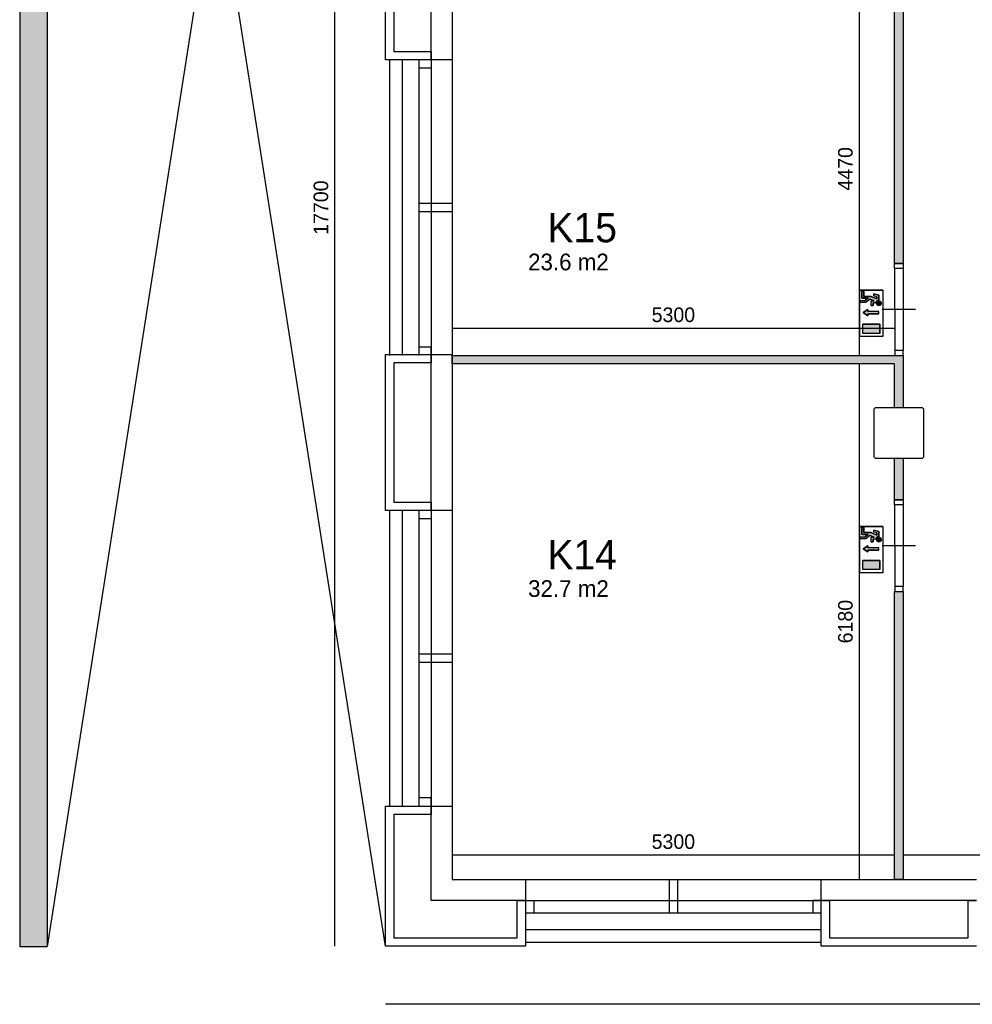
# Model space of a CAD drawing. Extents: x 319440 to 414317, y 3650 to 109188.
# Tile 1 of 46: x 319440 to 330850, y 8774 to 20571. Entities that reach past the tile are written whole.
import ezdxf

# ---------------------------------------------------------------- set-up
doc = ezdxf.new("R2010")
doc.units = 0
doc.header["$MEASUREMENT"] = 0
doc.header["$PDMODE"] = 35
doc.header["$PDSIZE"] = -0.5
doc.layers.get('0').update_dxf_attribs({"linetype": 'CONTINUOUS'})
doc.layers.get('DEFPOINTS').update_dxf_attribs({"linetype": 'CONTINUOUS'})
for name, color, linetype in [('AA$1A---_ARCEER', 252, 'CONTINUOUS'), ('AL21----_BUITENWAND', 252, 'CONTINUOUS'), ('AL22----_BINNENWAND', 252, 'CONTINUOUS'), ('AL31----_BUITENKOZIJN', 252, 'CONTINUOUS'), ('AL32----_BINNENKOZIJN', 252, 'CONTINUOUS'), ('AM$1A---_MAATVOERING', 252, 'CONTINUOUS'), ('Betonpalen', 252, 'CONTINUOUS'), ('Brandweer', 252, 'CONTINUOUS'), ('LAYER01', 252, 'CONTINUOUS'), ('M2', 252, 'CONTINUOUS')]:
    doc.layers.add(name, color=color, linetype=linetype)
doc.styles.add('B-01', font='b-gbp')
doc.dimstyles.new('BBA_STAND', dxfattribs={"dimtxt": 175, "dimasz": 1, "dimexe": 1, "dimexo": 0.001, "dimgap": 75, "dimtad": 1, "dimdec": 0, "dimzin": 0, "dimdsep": 46, "dimtxsty": 'B-01', "dimblk": 'NONE', "dimblk1": 'NONE', "dimblk2": 'PIJL1', "dimcen": 1, "dimse1": 1, "dimse2": 1, "dimclrd": 256, "dimclre": 1, "dimclrt": 256, "dimadec": 0, "dimazin": 0, "dimtfac": 1, "dimtdec": 0, "dimtmove": 0, "dimatfit": 0, "dimldrblk": 'PIJL1', "dimfxl": 1, "dimtolj": 1, "dimtzin": 0, "dimarcsym": 0})

# ---------------------------------------------------------------- blocks, each defined once
blk = doc.blocks.new('*D114')
at = {"layer": 'AM$1A---_MAATVOERING', "lineweight": -2, "transparency": 16777216}
blk.add_line((350800, 8774), (323820, 8774), dxfattribs=at)
at = {"layer": 'DEFPOINTS', "color": 0, "transparency": 16777216}
for p in [(323820, 9469), (350800, 9469), (323820, 8774)]:
    blk.add_point(p, dxfattribs=at)
at = {"layer": 'AM$1A---_MAATVOERING', "transparency": 16777216, "insert": (337310, 8936), "char_height": 175, "attachment_point": 5, "style": 'B-01'}
blk.add_mtext('\\A1;26980', dxfattribs=at)
blk = doc.blocks.new('_None')
blk = doc.blocks.new('PIJL1')
at = {"color": 1, "linetype": 'ByBlock'}
blk.add_line((0, 83), (0, -83), dxfattribs=at)
blk.add_solid([(-100, 17), (-100, -17), (0, 0)], dxfattribs=at)
blk = doc.blocks.new('*D115')
at = {"layer": 'AM$1A---_MAATVOERING', "lineweight": -2, "transparency": 16777216}
blk.add_line((323212, 27169), (323212, 9469), dxfattribs=at)
at = {"layer": 'DEFPOINTS', "color": 0, "transparency": 16777216}
for p in [(323820, 27169), (323212, 9469), (323820, 9469)]:
    blk.add_point(p, dxfattribs=at)
at = {"layer": 'AM$1A---_MAATVOERING', "transparency": 16777216, "insert": (323049, 18319), "char_height": 175, "attachment_point": 5, "rotation": 90, "style": 'B-01'}
blk.add_mtext('\\A1;17700', dxfattribs=at)
blk = doc.blocks.new('*D130')
at = {"layer": 'AM$1A---_MAATVOERING', "lineweight": -2, "transparency": 16777216}
blk.add_line((329494, 21019), (329494, 16549), dxfattribs=at)
at = {"layer": 'DEFPOINTS', "color": 0, "transparency": 16777216}
for p in [(329543, 21019), (329494, 16549), (329543, 16549)]:
    blk.add_point(p, dxfattribs=at)
at = {"layer": 'AM$1A---_MAATVOERING', "transparency": 16777216, "insert": (329331, 18784), "char_height": 175, "attachment_point": 5, "rotation": 90, "style": 'B-01'}
blk.add_mtext('\\A1;4470', dxfattribs=at)
blk = doc.blocks.new('*D132')
at = {"layer": 'AM$1A---_MAATVOERING', "lineweight": -2, "transparency": 16777216}
blk.add_line((329921, 16871), (324620, 16871), dxfattribs=at)
at = {"layer": 'DEFPOINTS', "color": 0, "transparency": 16777216}
for p in [(324620, 16871), (324620, 16788), (329921, 16788)]:
    blk.add_point(p, dxfattribs=at)
at = {"layer": 'AM$1A---_MAATVOERING', "transparency": 16777216, "insert": (327270, 17034), "char_height": 175, "attachment_point": 5, "style": 'B-01'}
blk.add_mtext('\\A1;5300', dxfattribs=at)
blk = doc.blocks.new('*D133')
at = {"layer": 'AM$1A---_MAATVOERING', "lineweight": -2, "transparency": 16777216}
blk.add_line((329494, 16449), (329494, 10269), dxfattribs=at)
at = {"layer": 'DEFPOINTS', "color": 0, "transparency": 16777216}
for p in [(329745, 16449), (329494, 10269), (329745, 10269)]:
    blk.add_point(p, dxfattribs=at)
at = {"layer": 'AM$1A---_MAATVOERING', "transparency": 16777216, "insert": (329331, 13359), "char_height": 175, "attachment_point": 5, "rotation": 90, "style": 'B-01'}
blk.add_mtext('\\A1;6180', dxfattribs=at)
blk = doc.blocks.new('*D134')
at = {"layer": 'AM$1A---_MAATVOERING', "lineweight": -2, "transparency": 16777216}
blk.add_line((329920, 10560), (324620, 10560), dxfattribs=at)
at = {"layer": 'DEFPOINTS', "color": 0, "transparency": 16777216}
for p in [(324620, 10560), (324620, 10477), (329920, 10477)]:
    blk.add_point(p, dxfattribs=at)
at = {"layer": 'AM$1A---_MAATVOERING', "transparency": 16777216, "insert": (327270, 10722), "char_height": 175, "attachment_point": 5, "style": 'B-01'}
blk.add_mtext('\\A1;5300', dxfattribs=at)
blk = doc.blocks.new('*D135')
at = {"layer": 'AM$1A---_MAATVOERING', "lineweight": -2, "transparency": 16777216}
blk.add_line((338017, 10560), (330020, 10560), dxfattribs=at)
at = {"layer": 'DEFPOINTS', "color": 0, "transparency": 16777216}
for p in [(330020, 10560), (338017, 10560), (330020, 10458)]:
    blk.add_point(p, dxfattribs=at)
at = {"layer": 'AM$1A---_MAATVOERING', "transparency": 16777216, "insert": (334019, 10722), "char_height": 175, "attachment_point": 5, "style": 'B-01'}
blk.add_mtext('\\A1;7997', dxfattribs=at)

msp = doc.modelspace()

# ---------------------------------------------------------------- hatches: boundary and pattern name
at = {"layer": 'AA$1A---_ARCEER'}
h = msp.add_hatch(color=256, dxfattribs=at)
h.paths.add_polyline_path([(339070.5, 20920.8), (339070.5, 22720.8), (338870.5, 22720.8), (338870.5, 21120.8), (335470.4, 21120.8), (335470.4, 26769), (335675.4, 26769), (335675.4, 26869), (335470.4, 26869), (335270.4, 26869), (333984.1, 26869), (333984.1, 26769), (335270.4, 26769), (335270.4, 20920.8)])
h.paths.add_polyline_path([(335270.4, 20969), (335270.4, 21069), (332720.4, 21069), (332720.4, 26769), (332984, 26769), (332984, 26869), (332670.4, 26869), (332356.7, 26869), (332356.7, 26769), (332620.4, 26769), (332620.4, 21069), (332620.4, 20969), (332670.4, 20969)])
h.paths.add_polyline_path([(333670.4, 31619), (333670.4, 31869), (330020.4, 31869), (330020.4, 31619)])
h.paths.add_polyline_path([(330020.4, 26369), (330020.4, 27239), (329770.4, 27239), (329770.4, 27139), (329770.4, 26619), (329088.5, 26619), (329088.5, 26369)])
h.paths.add_polyline_path([(331356.7, 26769), (331356.7, 26869), (330020.4, 26869), (330020.4, 26769)])
h.paths.add_polyline_path([(329770.4, 27139), (329770.4, 27239), (329220.4, 27239), (329220.4, 27019), (329088.5, 27019), (329088.5, 26619), (329188.5, 26619), (329188.5, 26919), (329320.4, 26919), (329320.4, 27139)])
h.paths.add_polyline_path([(330020.4, 21319), (330020.4, 26369), (329920.4, 26369), (329920.4, 21319)])
h.paths.add_polyline_path([(331620.4, 20969), (331620.4, 21069), (330270.4, 21069), (330270.4, 20969)])
h.paths.add_polyline_path([(329670.4, 21019), (329670.4, 21119), (327630.4, 21119), (327630.4, 21019)])
h.paths.add_polyline_path([(330020.4, 17649), (330020.4, 20719), (329920.4, 20719), (329920.4, 17649)])
h.paths.add_polyline_path([(330020.4, 14819), (330020.4, 15319), (329920.4, 15319), (329920.4, 14819)])
msp.add_hatch(color=256, dxfattribs=at).paths.add_polyline_path([(319770.4, 31219), (319440.4, 31219), (319440.4, 9468.4), (319770.4, 9468.4)])
h = msp.add_hatch(color=256, dxfattribs=at)
h.paths.add_polyline_path([(329920.4, 16449), (329920.4, 15919), (330020.4, 15919), (330020.4, 16499), (330020.4, 16549), (329920.6, 16549), (329920.4, 16549), (324620.4, 16549), (324620.4, 16449)])
h.paths.add_polyline_path([(330020.4, 10269), (330020.4, 13719), (329920.4, 13719), (329920.4, 10269)])
h.paths.add_polyline_path([(327630.4, 21019), (327630.4, 21119), (327630.4, 23794), (327630.4, 26369), (327420.4, 26369), (327420.4, 23899), (324620.4, 23899), (324620.4, 23689), (327420.4, 23689), (327420.4, 21229), (324620.4, 21229), (324620.4, 21019)])
at = {"layer": 'Brandweer'}
h = msp.add_hatch(color=256, dxfattribs=at)
h.paths.add_polyline_path([(329640.4, 17255.9), (329551.6, 17255.9), (329551.6, 17320.6), (329528.5, 17320.6), (329528.5, 17232.8), (329602.4, 17232.8), (329566.8, 17205), (329505.4, 17205), (329505.4, 17181.9), (329574.7, 17181.9), (329626, 17221.8), (329673.1, 17200.4), (329639.5, 17200.4), (329639.5, 17144.9), (329662.6, 17144.9), (329662.6, 17177.3), (329695.8, 17177.3), (329696.7, 17180.3), (329696.8, 17180.8), (329697.1, 17182.2), (329697.7, 17184), (329698.2, 17185.7), (329699.9, 17189.2), (329701, 17191.2), (329701.3, 17191.8), (329703.6, 17195), (329705.8, 17197.5), (329705.9, 17197.7), (329707.9, 17199.6), (329709.5, 17200.9), (329710, 17201.3), (329712.1, 17202.8), (329715.2, 17204.7), (329715.6, 17204.8), (329718.4, 17206.1), (329721.1, 17207.1), (329723.6, 17207.8), (329725.1, 17208.1), (329725.6, 17208.3), (329732, 17208.8), (329732, 17269.8), (329671.8, 17284.8), (329671.8, 17261), (329708.8, 17251.7), (329708.8, 17224.8)])
h.paths.add_polyline_path([(329729.1, 17074.7), (329599.6, 17074.7), (329599.6, 17097.8), (329544.1, 17060.8), (329599.6, 17023.8), (329599.6, 17046.9), (329729.1, 17046.9)])
h.paths.add_polyline_path([(329741.2, 16923), (329537.8, 16923), (329537.8, 16812), (329741.2, 16812)])
for points in [[(329759.6, 17170.9), (329759.7, 17171), (329759.1, 17178.3), (329759.1, 17178.4), (329757.3, 17183.9), (329757.2, 17184.1), (329755.2, 17187.8), (329755.1, 17187.9), (329752.3, 17191.6), (329752.1, 17191.7), (329749.8, 17193.9), (329749.7, 17194), (329745.9, 17196.7), (329745.7, 17196.7), (329740.7, 17199), (329740.6, 17199), (329736, 17200.1), (329733.3, 17200.4), (329733.3, 17200.4), (329728.7, 17200.2), (329728.6, 17200.2), (329726, 17199.8), (329725.8, 17199.7), (329721.7, 17198.4), (329721.6, 17198.4), (329718.4, 17196.9), (329718.3, 17196.8), (329714.4, 17194.2), (329711.1, 17190.9), (329710.9, 17190.8), (329708.7, 17187.7), (329708.6, 17187.6), (329706.8, 17184.4), (329706.8, 17184.3), (329705.3, 17180.2), (329705.2, 17180.1), (329704.3, 17174.1), (329704.3, 17174.1), (329704.7, 17167.4), (329704.7, 17167.3), (329705.9, 17163.1), (329706, 17163), (329708, 17158.7), (329708.1, 17158.5), (329709.9, 17155.9), (329710, 17155.7), (329714.1, 17151.5), (329714.2, 17151.4), (329718.4, 17148.5), (329718.6, 17148.4), (329721.8, 17146.9), (329722, 17146.8), (329727.5, 17145.3), (329727.6, 17145.3), (329731, 17144.9), (329731.2, 17144.9), (329735.2, 17145.1), (329735.4, 17145.1), (329741, 17146.4), (329741.1, 17146.5), (329745.3, 17148.3), (329745.5, 17148.4), (329748.8, 17150.6), (329749, 17150.8), (329752.2, 17153.7), (329752.4, 17153.9), (329754, 17155.8), (329754.1, 17156), (329755.8, 17158.5), (329755.9, 17158.7), (329756.9, 17160.6), (329757, 17160.7), (329758.5, 17164.7), (329758.6, 17164.8)], [(329759.6, 14340.9), (329759.7, 14341), (329759.1, 14348.3), (329759.1, 14348.4), (329757.3, 14353.9), (329757.2, 14354.1), (329755.2, 14357.8), (329755.1, 14357.9), (329752.3, 14361.6), (329752.1, 14361.7), (329749.8, 14363.9), (329749.7, 14364), (329745.9, 14366.7), (329745.7, 14366.7), (329740.7, 14369), (329740.6, 14369), (329736, 14370.1), (329733.3, 14370.4), (329733.3, 14370.4), (329728.7, 14370.2), (329728.6, 14370.2), (329726, 14369.8), (329725.8, 14369.7), (329721.7, 14368.4), (329721.6, 14368.4), (329718.4, 14366.9), (329718.3, 14366.8), (329714.4, 14364.2), (329711.1, 14360.9), (329710.9, 14360.8), (329708.7, 14357.7), (329708.6, 14357.6), (329706.8, 14354.4), (329706.8, 14354.3), (329705.3, 14350.2), (329705.2, 14350.1), (329704.3, 14344.1), (329704.3, 14344.1), (329704.7, 14337.4), (329704.7, 14337.3), (329705.9, 14333.1), (329706, 14333), (329708, 14328.7), (329708.1, 14328.5), (329709.9, 14325.9), (329710, 14325.7), (329714.1, 14321.5), (329714.2, 14321.4), (329718.4, 14318.5), (329718.6, 14318.4), (329721.8, 14316.9), (329722, 14316.8), (329727.5, 14315.3), (329727.6, 14315.3), (329731, 14314.9), (329731.2, 14314.9), (329735.2, 14315.1), (329735.4, 14315.1), (329741, 14316.4), (329741.1, 14316.5), (329745.3, 14318.3), (329745.5, 14318.4), (329748.8, 14320.6), (329749, 14320.8), (329752.2, 14323.7), (329752.4, 14323.9), (329754, 14325.8), (329754.1, 14326), (329755.8, 14328.5), (329755.9, 14328.7), (329756.9, 14330.6), (329757, 14330.7), (329758.5, 14334.7), (329758.6, 14334.8)]]:
    msp.add_hatch(color=256, dxfattribs=at).paths.add_polyline_path(points)
h = msp.add_hatch(color=256, dxfattribs=at)
h.paths.add_polyline_path([(329640.4, 14425.9), (329551.6, 14425.9), (329551.6, 14490.6), (329528.5, 14490.6), (329528.5, 14402.8), (329602.4, 14402.8), (329566.8, 14375), (329505.4, 14375), (329505.4, 14351.9), (329574.7, 14351.9), (329626, 14391.8), (329673.1, 14370.4), (329639.5, 14370.4), (329639.5, 14314.9), (329662.6, 14314.9), (329662.6, 14347.3), (329695.8, 14347.3), (329696.7, 14350.3), (329696.8, 14350.8), (329697.1, 14352.2), (329697.7, 14354), (329698.2, 14355.7), (329699.9, 14359.2), (329701, 14361.2), (329701.3, 14361.8), (329703.6, 14365), (329705.8, 14367.5), (329705.9, 14367.7), (329707.9, 14369.6), (329709.5, 14370.9), (329710, 14371.3), (329712.1, 14372.8), (329715.2, 14374.7), (329715.6, 14374.8), (329718.4, 14376.1), (329721.1, 14377.1), (329723.6, 14377.8), (329725.1, 14378.1), (329725.6, 14378.3), (329732, 14378.8), (329732, 14439.8), (329671.8, 14454.8), (329671.8, 14431), (329708.8, 14421.7), (329708.8, 14394.8)])
h.paths.add_polyline_path([(329729.1, 14244.7), (329599.6, 14244.7), (329599.6, 14267.8), (329544.1, 14230.8), (329599.6, 14193.8), (329599.6, 14216.9), (329729.1, 14216.9)])
h.paths.add_polyline_path([(329741.2, 14093), (329537.8, 14093), (329537.8, 13982), (329741.2, 13982)])

# ---------------------------------------------------------------- linework, layer by layer
at = {"layer": 'AA$1A---_ARCEER'}
for p, q in [((321795.4, 22394.5), (319770.4, 9468.4)), ((323820.4, 9469), (321795.4, 22394.5))]:
    msp.add_line(p, q, dxfattribs=at)
at = {"layer": 'AL21----_BUITENWAND'}
for p, q in [((319440.4, 31219), (319440.4, 9468.4)), ((319770.4, 31219), (319770.4, 9468.4))]:
    msp.add_line(p, q, dxfattribs=at)
for points in [[(323820.4, 20089), (323820.4, 22394.5)], [(324370.4, 20089), (324370.4, 22394.5)], [(324620.4, 22394.5), (324620.4, 20089)], [(323920.4, 22294.5), (323920.4, 20189)], [(323920.4, 20189), (324370.4, 20189)], [(324370.4, 20189), (324370.4, 20089)], [(324370.4, 20089), (323820.4, 20089)], [(324620.4, 20089), (324370.4, 20089)], [(323823.4, 14689), (323823.4, 16559)], [(323823.4, 16559), (324370.4, 16559)], [(324370.4, 14689), (324370.4, 16559)], [(324370.4, 16559), (324620.4, 16559)], [(324370.4, 16559), (324370.4, 16459)], [(324620.4, 16559), (324620.4, 14689)], [(323923.4, 16459), (323923.4, 14789)], [(324370.4, 16459), (323923.4, 16459)], [(323923.4, 14789), (324370.4, 14789)], [(324370.4, 14789), (324370.4, 14689)], [(324370.4, 14689), (323823.4, 14689)], [(324620.4, 14689), (324370.4, 14689)], [(323820.4, 9469), (323820.4, 11149)], [(323820.4, 11149), (324370.4, 11149)], [(324370.4, 10019), (324370.4, 11149)], [(324370.4, 11149), (324620.4, 11149)], [(324370.4, 11149), (324370.4, 11049)], [(324620.4, 11149), (324620.4, 10269)], [(323920.4, 11049), (323920.4, 9569)], [(324370.4, 11049), (323920.4, 11049)], [(324620.4, 10269), (325500.4, 10269)], [(325500.4, 10269), (325500.4, 10019)], [(329040.4, 10269), (330900.4, 10269)], [(329040.4, 10019), (329040.4, 10269)], [(325500.4, 10019), (324370.4, 10019)], [(325400.4, 10019), (325500.4, 10019)], [(325400.4, 9569), (325400.4, 10019)], [(325500.4, 10019), (325500.4, 9469)], [(330900.4, 10019), (329040.4, 10019)], [(329040.4, 10019), (329140.4, 10019)], [(329040.4, 9469), (329040.4, 10019)], [(329140.4, 10019), (329140.4, 9569)], [(330800.4, 10019), (330900.4, 10019)], [(330800.4, 9569), (330800.4, 10019)], [(323920.4, 9569), (325400.4, 9569)], [(329140.4, 9569), (330800.4, 9569)], [(325500.4, 9469), (323820.4, 9469)], [(330900.4, 9469), (329040.4, 9469)]]:
    msp.add_lwpolyline(points, dxfattribs=at)
at = {"layer": 'AL22----_BINNENWAND'}
for points in [[(329920.4, 17649), (329920.4, 20719)], [(330020.4, 20719), (330020.4, 17649)], [(330020.4, 17649), (329920.4, 17649)], [(324620.4, 16549), (329920.4, 16549)], [(324620.4, 16449), (324620.4, 16549)], [(329920.4, 16549), (330020.4, 16549)], [(329920.4, 16549), (329920.4, 16549)], [(330020.4, 16549), (330020.4, 16499)], [(329920.4, 16449), (324620.4, 16449)], [(329920.4, 15919), (329920.4, 16449)], [(330020.4, 16499), (330020.4, 15919)], [(330020.4, 15919), (329920.4, 15919)], [(329920.4, 14819), (329920.4, 15319)], [(329920.4, 15319), (330020.4, 15319)], [(330020.4, 15319), (330020.4, 14819)], [(330020.4, 14819), (329920.4, 14819)], [(329920.4, 10269), (329920.4, 13719)], [(329920.4, 13719), (330020.4, 13719)], [(330020.4, 13719), (330020.4, 10269)], [(330020.4, 10269), (329920.4, 10269)]]:
    msp.add_lwpolyline(points, dxfattribs=at)
at = {"layer": 'AL31----_BUITENKOZIJN'}
for points in [[(323870.4, 20089), (323870.4, 16549)], [(324020.4, 20089), (324020.4, 16549)], [(324220.4, 20089), (324220.4, 16549)], [(324370.4, 20089), (324370.4, 16549)], [(324620.4, 20089), (324620.4, 16549)], [(324370.4, 19989), (324220.4, 19989)], [(324620.4, 18369), (324220.4, 18369)], [(324620.4, 18269), (324220.4, 18269)], [(330170.4, 17098.9), (329970.4, 17098.9), (329770.4, 17098.9)], [(324370.4, 16649), (324220.4, 16649)], [(324370.4, 16549), (324370.4, 16649)], [(323870.4, 14689), (323870.4, 11149)], [(324020.4, 14689), (324020.4, 11149)], [(324220.4, 14689), (324220.4, 11149)], [(324370.4, 14689), (324370.4, 11149)], [(324620.4, 14689), (324620.4, 11149)], [(324370.4, 14589), (324220.4, 14589)], [(330170.4, 14268.9), (329970.4, 14268.9), (329770.4, 14268.9)], [(324620.4, 12969), (324220.4, 12969)], [(324620.4, 12869), (324220.4, 12869)], [(324370.4, 11249), (324220.4, 11249)], [(324370.4, 11149), (324370.4, 11249)], [(325500.4, 10269), (329040.4, 10269)], [(327220.4, 10269), (327220.4, 9869)], [(327320.4, 10269), (327320.4, 9869)], [(325500.4, 10019), (329040.4, 10019)], [(325600.4, 10019), (325600.4, 9869)], [(329040.4, 10019), (328940.4, 10019)], [(328940.4, 10019), (328940.4, 9869)], [(325500.4, 9869), (329040.4, 9869)], [(325500.4, 9669), (329040.4, 9669)], [(325500.4, 9519), (329040.4, 9519)]]:
    msp.add_lwpolyline(points, dxfattribs=at)
at = {"layer": 'AL32----_BINNENKOZIJN'}
for points in [[(330020.4, 17649), (330020.4, 17589), (329920.4, 17589), (329920.4, 17649)], [(330020.4, 16549), (330020.4, 16608.8), (329920.6, 16608.8), (329920.6, 16549)], [(330020.4, 14819), (330020.4, 14759), (329920.4, 14759), (329920.4, 14819)], [(330020.4, 13719), (330020.4, 13778.8), (329920.6, 13778.8), (329920.6, 13719)]]:
    msp.add_lwpolyline(points, close=True, dxfattribs=at)
for points in [[(329920.4, 17589), (329920.6, 16608.8)], [(330020.4, 17589), (330020.4, 16608.8)], [(329920.4, 14759), (329920.6, 13778.8)], [(330020.4, 14759), (330020.4, 13778.8)]]:
    msp.add_lwpolyline(points, dxfattribs=at)
at = {"layer": 'Betonpalen'}
msp.add_lwpolyline([(329685.4, 15319), (330255.4, 15319), (330270.4, 15334), (330270.4, 15904), (330255.4, 15919), (329685.4, 15919), (329670.4, 15904), (329670.4, 15334)], close=True, dxfattribs=at)
at = {"layer": 'Brandweer'}
for p, q in [((329778.2, 17329.9, 5200), (329500.8, 17329.9, 5200)), ((329500.8, 17329.9, 5200), (329500.8, 16775, 5200)), ((329551.6, 17320.6, 5200), (329528.5, 17320.6, 5200)), ((329528.5, 17320.6, 5200), (329528.5, 17232.8, 5200)), ((329528.5, 17232.8, 5200), (329602.4, 17232.8, 5200)), ((329551.6, 17255.9, 5200), (329551.6, 17320.6, 5200)), ((329640.4, 17255.9, 5200), (329551.6, 17255.9, 5200)), ((329602.4, 17232.8, 5200), (329566.8, 17205, 5200)), ((329708.8, 17224.8, 5200), (329640.4, 17255.9, 5200)), ((329732, 17269.8, 5200), (329671.8, 17284.8, 5200)), ((329671.8, 17261, 5200), (329671.8, 17284.8, 5200)), ((329708.8, 17251.7, 5200), (329671.8, 17261, 5200)), ((329708.8, 17251.7, 5200), (329708.8, 17224.8, 5200)), ((329732, 17208.8, 5200), (329732, 17269.8, 5200)), ((329778.2, 17329.9, 5200), (329778.2, 16775, 5200)), ((329505.4, 17205, 5200), (329566.8, 17205, 5200)), ((329505.4, 17181.9, 5200), (329505.4, 17205, 5200)), ((329574.7, 17181.9, 5200), (329505.4, 17181.9, 5200)), ((329626.2, 17221.9, 5200), (329574.7, 17181.9, 5200)), ((329673.1, 17200.4, 5200), (329626, 17221.8, 5200)), ((329673.1, 17200.4, 5200), (329639.5, 17200.4, 5200)), ((329639.5, 17144.9, 5200), (329639.5, 17200.4, 5200)), ((329639.5, 17144.9, 5200), (329662.6, 17144.9, 5200)), ((329662.6, 17144.9, 5200), (329662.6, 17177.3, 5200)), ((329696.1, 17177.3, 5200), (329662.6, 17177.3, 5200)), ((329544.1, 17060.8, 5200), (329599.6, 17097.8, 5200)), ((329599.6, 17023.8, 5200), (329544.1, 17060.8, 5200)), ((329599.6, 17097.8, 5200), (329599.6, 17074.7, 5200)), ((329729.1, 17074.7, 5200), (329599.6, 17074.7, 5200)), ((329729.1, 17046.9, 5200), (329599.6, 17046.9, 5200)), ((329599.6, 17046.9, 5200), (329599.6, 17023.8, 5200)), ((329537.8, 16812, 5200), (329537.8, 16923, 5200)), ((329741.2, 16923, 5200), (329537.8, 16923, 5200)), ((329741.2, 16812, 5200), (329741.2, 16923, 5200)), ((329778.2, 16775, 5200), (329500.8, 16775, 5200)), ((329741.2, 16812, 5200), (329537.8, 16812, 5200)), ((329500.8, 14499.9, 5200), (329500.8, 13945, 5200)), ((329778.2, 14499.9, 5200), (329500.8, 14499.9, 5200)), ((329528.5, 14490.6, 5200), (329528.5, 14402.8, 5200)), ((329551.6, 14490.6, 5200), (329528.5, 14490.6, 5200)), ((329528.5, 14402.8, 5200), (329602.4, 14402.8, 5200)), ((329551.6, 14425.9, 5200), (329551.6, 14490.6, 5200)), ((329640.4, 14425.9, 5200), (329551.6, 14425.9, 5200)), ((329602.4, 14402.8, 5200), (329566.8, 14375, 5200)), ((329708.8, 14394.8, 5200), (329640.4, 14425.9, 5200)), ((329671.8, 14431, 5200), (329671.8, 14454.8, 5200)), ((329732, 14439.8, 5200), (329671.8, 14454.8, 5200)), ((329708.8, 14421.7, 5200), (329671.8, 14431, 5200)), ((329708.8, 14421.7, 5200), (329708.8, 14394.8, 5200)), ((329732, 14378.8, 5200), (329732, 14439.8, 5200)), ((329778.2, 14499.9, 5200), (329778.2, 13945, 5200)), ((329505.4, 14351.9, 5200), (329505.4, 14375, 5200)), ((329505.4, 14375, 5200), (329566.8, 14375, 5200)), ((329574.7, 14351.9, 5200), (329505.4, 14351.9, 5200)), ((329626.2, 14391.9, 5200), (329574.7, 14351.9, 5200)), ((329673.1, 14370.4, 5200), (329626, 14391.8, 5200)), ((329639.5, 14314.9, 5200), (329639.5, 14370.4, 5200)), ((329673.1, 14370.4, 5200), (329639.5, 14370.4, 5200)), ((329639.5, 14314.9, 5200), (329662.6, 14314.9, 5200)), ((329696.1, 14347.3, 5200), (329662.6, 14347.3, 5200)), ((329662.6, 14314.9, 5200), (329662.6, 14347.3, 5200)), ((329544.1, 14230.8, 5200), (329599.6, 14267.8, 5200)), ((329599.6, 14193.8, 5200), (329544.1, 14230.8, 5200)), ((329599.6, 14267.8, 5200), (329599.6, 14244.7, 5200)), ((329729.1, 14244.7, 5200), (329599.6, 14244.7, 5200)), ((329599.6, 14216.9, 5200), (329599.6, 14193.8, 5200)), ((329729.1, 14216.9, 5200), (329599.6, 14216.9, 5200)), ((329741.2, 14093, 5200), (329537.8, 14093, 5200)), ((329537.8, 13982, 5200), (329537.8, 14093, 5200)), ((329741.2, 13982, 5200), (329741.2, 14093, 5200)), ((329778.2, 13945, 5200), (329500.8, 13945, 5200)), ((329741.2, 13982, 5200), (329537.8, 13982, 5200)), ((319440.4, 9468.4), (319770.4, 9468.4))]:
    msp.add_line(p, q, dxfattribs=at)
at = {"layer": 'Brandweer', "elevation": 5200}
for points in [[(329500.8, 17329.9), (329778.2, 17329.9), (329778.2, 16775), (329500.8, 16775), (329500.8, 17329.9)], [(329528.5, 17320.6), (329551.6, 17320.6), (329551.6, 17255.9), (329640.4, 17255.9), (329708.8, 17224.8), (329708.8, 17251.7), (329671.8, 17261), (329671.8, 17284.8), (329732, 17269.8), (329732, 17208.8), (329726.1, 17208.3), (329723.6, 17207.8), (329721.1, 17207.1), (329718.4, 17206.1), (329714.9, 17204.5), (329712.1, 17202.8), (329710.3, 17201.5), (329707.9, 17199.6), (329706.1, 17197.8), (329703.6, 17195), (329701.6, 17192.3), (329699.9, 17189.2), (329698.5, 17186.3), (329697.1, 17182.2), (329696.4, 17179.2), (329695.8, 17177.3), (329662.6, 17177.3), (329662.6, 17144.9), (329639.5, 17144.9), (329639.5, 17200.4), (329673.1, 17200.4), (329626, 17221.8), (329574.7, 17181.9), (329505.4, 17181.9), (329505.4, 17205), (329566.8, 17205), (329602.4, 17232.8), (329528.5, 17232.8), (329528.5, 17320.6)], [(329732, 17208.8), (329731.6, 17208.8), (329731.1, 17208.8), (329730.7, 17208.8), (329730.3, 17208.7), (329729.9, 17208.7), (329729.5, 17208.7), (329729.1, 17208.7), (329728.7, 17208.6), (329728.3, 17208.6), (329727.9, 17208.6), (329727.5, 17208.5), (329727.1, 17208.5), (329726.7, 17208.4), (329726.3, 17208.3), (329725.9, 17208.3), (329725.5, 17208.2), (329725.1, 17208.1), (329724.7, 17208), (329724.3, 17208), (329723.9, 17207.9), (329723.5, 17207.8), (329723.1, 17207.7), (329722.7, 17207.6), (329722.3, 17207.5), (329721.9, 17207.4), (329721.5, 17207.2), (329721.1, 17207.1), (329720.8, 17207), (329720.4, 17206.9), (329720, 17206.7), (329719.6, 17206.6), (329719.2, 17206.5), (329718.8, 17206.3), (329718.5, 17206.2), (329718.1, 17206), (329717.7, 17205.8), (329717.3, 17205.7), (329717, 17205.5), (329716.6, 17205.4), (329716.2, 17205.2), (329715.9, 17205), (329715.5, 17204.8), (329715.1, 17204.6), (329714.8, 17204.4), (329714.4, 17204.2), (329714.1, 17204), (329713.7, 17203.8), (329713.4, 17203.6), (329713, 17203.4), (329712.7, 17203.2), (329712.3, 17203), (329712, 17202.8), (329711.7, 17202.5), (329711.3, 17202.3), (329711, 17202.1), (329710.7, 17201.8), (329710.3, 17201.6), (329710, 17201.3), (329709.7, 17201.1), (329709.4, 17200.8), (329709, 17200.6), (329708.7, 17200.3), (329708.4, 17200.1), (329708.1, 17199.8), (329707.8, 17199.5), (329707.5, 17199.2), (329707.2, 17199), (329706.9, 17198.7), (329706.6, 17198.4), (329706.3, 17198.1), (329706, 17197.8), (329705.8, 17197.5), (329705.5, 17197.2), (329705.2, 17196.9), (329704.9, 17196.6), (329704.7, 17196.3), (329704.4, 17196), (329704.1, 17195.7), (329703.9, 17195.4), (329703.6, 17195.1), (329703.4, 17194.8), (329703.1, 17194.4), (329702.9, 17194.1), (329702.7, 17193.8), (329702.4, 17193.4), (329702.2, 17193.1), (329702, 17192.8), (329701.7, 17192.4), (329701.5, 17192.1), (329701.3, 17191.7), (329701.1, 17191.4), (329700.9, 17191), (329700.7, 17190.7), (329700.5, 17190.3), (329700.3, 17190), (329700.1, 17189.6), (329699.9, 17189.3), (329699.7, 17188.9), (329699.5, 17188.5), (329699.3, 17188.2), (329699.2, 17187.8), (329699, 17187.4), (329698.8, 17187.1), (329698.7, 17186.7), (329698.5, 17186.3), (329698.4, 17185.9), (329698.2, 17185.6), (329698.1, 17185.2), (329697.9, 17184.8), (329697.8, 17184.4), (329697.7, 17184), (329697.6, 17183.6), (329697.4, 17183.2), (329697.3, 17182.9), (329697.2, 17182.5), (329697.1, 17182.1), (329697, 17181.7), (329696.9, 17181.3), (329696.8, 17180.9), (329696.7, 17180.5), (329696.6, 17180.1), (329696.5, 17179.7), (329696.5, 17179.3), (329696.4, 17178.9), (329696.3, 17178.5), (329696.3, 17178.1), (329696.2, 17177.7), (329696.1, 17177.3)], [(329751.6, 17153), (329750.6, 17152.1), (329749.6, 17151.2), (329748.5, 17150.4), (329747.4, 17149.6), (329746.2, 17148.9), (329745, 17148.2), (329743.8, 17147.6), (329742.6, 17147), (329741.3, 17146.5), (329740, 17146.1), (329738.7, 17145.8), (329737.4, 17145.5), (329736, 17145.2), (329734.7, 17145.1), (329733.3, 17145), (329732, 17144.9), (329730.6, 17145), (329729.2, 17145.1), (329727.9, 17145.2), (329726.5, 17145.5), (329725.2, 17145.8), (329723.9, 17146.1), (329722.6, 17146.5), (329721.3, 17147), (329720.1, 17147.6), (329718.9, 17148.2), (329717.7, 17148.9), (329716.5, 17149.6), (329715.4, 17150.4), (329714.4, 17151.2), (329713.3, 17152.1), (329712.3, 17153), (329711.4, 17154), (329710.5, 17155.1), (329709.7, 17156.1), (329708.9, 17157.3), (329708.2, 17158.4), (329707.5, 17159.6), (329706.9, 17160.8), (329706.3, 17162.1), (329705.8, 17163.3), (329705.4, 17164.6), (329705, 17165.9), (329704.7, 17167.3), (329704.5, 17168.6), (329704.3, 17169.9), (329704.2, 17171.3), (329704.2, 17172.7), (329704.2, 17174), (329704.3, 17175.4), (329704.5, 17176.7), (329704.7, 17178.1), (329705, 17179.4), (329705.4, 17180.7), (329705.8, 17182), (329706.3, 17183.3), (329706.9, 17184.5), (329707.5, 17185.7), (329708.2, 17186.9), (329708.9, 17188.1), (329709.7, 17189.2), (329710.5, 17190.3), (329711.4, 17191.3), (329712.3, 17192.3), (329713.3, 17193.2), (329714.4, 17194.1), (329715.4, 17194.9), (329716.5, 17195.7), (329717.7, 17196.5), (329718.9, 17197.1), (329720.1, 17197.7), (329721.3, 17198.3), (329722.6, 17198.8), (329723.9, 17199.2), (329725.2, 17199.6), (329726.5, 17199.9), (329727.9, 17200.1), (329729.2, 17200.3), (329730.6, 17200.4), (329732, 17200.4), (329733.3, 17200.4), (329734.7, 17200.3), (329736, 17200.1), (329737.4, 17199.9), (329738.7, 17199.6), (329740, 17199.2), (329741.3, 17198.8), (329742.6, 17198.3), (329743.8, 17197.7), (329745, 17197.1), (329746.2, 17196.5), (329747.4, 17195.7), (329748.5, 17194.9), (329749.6, 17194.1), (329750.6, 17193.2), (329751.6, 17192.3), (329752.5, 17191.3), (329753.4, 17190.3), (329754.2, 17189.2), (329755, 17188.1), (329755.8, 17186.9), (329756.4, 17185.7), (329757, 17184.5), (329757.6, 17183.3), (329758.1, 17182), (329758.5, 17180.7), (329758.9, 17179.4), (329759.2, 17178.1), (329759.4, 17176.7), (329759.6, 17175.4), (329759.7, 17174), (329759.7, 17172.7), (329759.7, 17171.3), (329759.6, 17169.9), (329759.4, 17168.6), (329759.2, 17167.3), (329758.9, 17165.9), (329758.5, 17164.6), (329758.1, 17163.3), (329757.6, 17162), (329757, 17160.8), (329756.4, 17159.6), (329755.8, 17158.4), (329755, 17157.2), (329754.2, 17156.1), (329753.4, 17155.1), (329752.5, 17154), (329751.6, 17153)], [(329736, 17200.1), (329740.7, 17199), (329745.8, 17196.7), (329749.7, 17194), (329752.2, 17191.6), (329755.1, 17187.9), (329757.3, 17184), (329759.1, 17178.3), (329759.7, 17171), (329758.6, 17164.8), (329757, 17160.7), (329755.9, 17158.6), (329754.1, 17156), (329752.3, 17153.8), (329748.9, 17150.7), (329745.4, 17148.4), (329741.1, 17146.5), (329735.3, 17145.1), (329731.1, 17144.9), (329727.5, 17145.3), (329721.9, 17146.8), (329718.5, 17148.4), (329714.1, 17151.4), (329709.9, 17155.8), (329708, 17158.6), (329705.9, 17163), (329704.7, 17167.4), (329704.3, 17174.1), (329705.2, 17180.1), (329706.8, 17184.4), (329708.6, 17187.7), (329711, 17190.8), (329714.4, 17194.2), (329718.4, 17196.8), (329721.7, 17198.4), (329725.9, 17199.7), (329728.7, 17200.2), (329733.3, 17200.4), (329736, 17200.1)], [(329729.1, 17046.9), (329729.1, 17074.7), (329599.6, 17074.7), (329599.6, 17097.8), (329544.1, 17060.8), (329599.6, 17023.8), (329599.6, 17046.9), (329729.1, 17046.9)], [(329537.8, 16923), (329741.2, 16923), (329741.2, 16812), (329537.8, 16812), (329537.8, 16923)], [(329500.8, 14499.9), (329778.2, 14499.9), (329778.2, 13945), (329500.8, 13945), (329500.8, 14499.9)], [(329528.5, 14490.6), (329551.6, 14490.6), (329551.6, 14425.9), (329640.4, 14425.9), (329708.8, 14394.8), (329708.8, 14421.7), (329671.8, 14431), (329671.8, 14454.8), (329732, 14439.8), (329732, 14378.8), (329726.1, 14378.3), (329723.6, 14377.8), (329721.1, 14377.1), (329718.4, 14376.1), (329714.9, 14374.5), (329712.1, 14372.8), (329710.3, 14371.5), (329707.9, 14369.6), (329706.1, 14367.8), (329703.6, 14365), (329701.6, 14362.3), (329699.9, 14359.2), (329698.5, 14356.3), (329697.1, 14352.2), (329696.4, 14349.2), (329695.8, 14347.3), (329662.6, 14347.3), (329662.6, 14314.9), (329639.5, 14314.9), (329639.5, 14370.4), (329673.1, 14370.4), (329626, 14391.8), (329574.7, 14351.9), (329505.4, 14351.9), (329505.4, 14375), (329566.8, 14375), (329602.4, 14402.8), (329528.5, 14402.8), (329528.5, 14490.6)], [(329732, 14378.8), (329731.6, 14378.8), (329731.1, 14378.8), (329730.7, 14378.8), (329730.3, 14378.7), (329729.9, 14378.7), (329729.5, 14378.7), (329729.1, 14378.7), (329728.7, 14378.6), (329728.3, 14378.6), (329727.9, 14378.6), (329727.5, 14378.5), (329727.1, 14378.5), (329726.7, 14378.4), (329726.3, 14378.3), (329725.9, 14378.3), (329725.5, 14378.2), (329725.1, 14378.1), (329724.7, 14378), (329724.3, 14378), (329723.9, 14377.9), (329723.5, 14377.8), (329723.1, 14377.7), (329722.7, 14377.6), (329722.3, 14377.5), (329721.9, 14377.4), (329721.5, 14377.2), (329721.1, 14377.1), (329720.8, 14377), (329720.4, 14376.9), (329720, 14376.7), (329719.6, 14376.6), (329719.2, 14376.5), (329718.8, 14376.3), (329718.5, 14376.2), (329718.1, 14376), (329717.7, 14375.8), (329717.3, 14375.7), (329717, 14375.5), (329716.6, 14375.4), (329716.2, 14375.2), (329715.9, 14375), (329715.5, 14374.8), (329715.1, 14374.6), (329714.8, 14374.4), (329714.4, 14374.2), (329714.1, 14374), (329713.7, 14373.8), (329713.4, 14373.6), (329713, 14373.4), (329712.7, 14373.2), (329712.3, 14373), (329712, 14372.8), (329711.7, 14372.5), (329711.3, 14372.3), (329711, 14372.1), (329710.7, 14371.8), (329710.3, 14371.6), (329710, 14371.3), (329709.7, 14371.1), (329709.4, 14370.8), (329709, 14370.6), (329708.7, 14370.3), (329708.4, 14370.1), (329708.1, 14369.8), (329707.8, 14369.5), (329707.5, 14369.2), (329707.2, 14369), (329706.9, 14368.7), (329706.6, 14368.4), (329706.3, 14368.1), (329706, 14367.8), (329705.8, 14367.5), (329705.5, 14367.2), (329705.2, 14366.9), (329704.9, 14366.6), (329704.7, 14366.3), (329704.4, 14366), (329704.1, 14365.7), (329703.9, 14365.4), (329703.6, 14365.1), (329703.4, 14364.8), (329703.1, 14364.4), (329702.9, 14364.1), (329702.7, 14363.8), (329702.4, 14363.4), (329702.2, 14363.1), (329702, 14362.8), (329701.7, 14362.4), (329701.5, 14362.1), (329701.3, 14361.7), (329701.1, 14361.4), (329700.9, 14361), (329700.7, 14360.7), (329700.5, 14360.3), (329700.3, 14360), (329700.1, 14359.6), (329699.9, 14359.3), (329699.7, 14358.9), (329699.5, 14358.5), (329699.3, 14358.2), (329699.2, 14357.8), (329699, 14357.4), (329698.8, 14357.1), (329698.7, 14356.7), (329698.5, 14356.3), (329698.4, 14355.9), (329698.2, 14355.6), (329698.1, 14355.2), (329697.9, 14354.8), (329697.8, 14354.4), (329697.7, 14354), (329697.6, 14353.6), (329697.4, 14353.2), (329697.3, 14352.9), (329697.2, 14352.5), (329697.1, 14352.1), (329697, 14351.7), (329696.9, 14351.3), (329696.8, 14350.9), (329696.7, 14350.5), (329696.6, 14350.1), (329696.5, 14349.7), (329696.5, 14349.3), (329696.4, 14348.9), (329696.3, 14348.5), (329696.3, 14348.1), (329696.2, 14347.7), (329696.1, 14347.3)], [(329751.6, 14323), (329750.6, 14322.1), (329749.6, 14321.2), (329748.5, 14320.4), (329747.4, 14319.6), (329746.2, 14318.9), (329745, 14318.2), (329743.8, 14317.6), (329742.6, 14317), (329741.3, 14316.5), (329740, 14316.1), (329738.7, 14315.8), (329737.4, 14315.5), (329736, 14315.2), (329734.7, 14315.1), (329733.3, 14315), (329732, 14314.9), (329730.6, 14315), (329729.2, 14315.1), (329727.9, 14315.2), (329726.5, 14315.5), (329725.2, 14315.8), (329723.9, 14316.1), (329722.6, 14316.5), (329721.3, 14317), (329720.1, 14317.6), (329718.9, 14318.2), (329717.7, 14318.9), (329716.5, 14319.6), (329715.4, 14320.4), (329714.4, 14321.2), (329713.3, 14322.1), (329712.3, 14323), (329711.4, 14324), (329710.5, 14325.1), (329709.7, 14326.1), (329708.9, 14327.3), (329708.2, 14328.4), (329707.5, 14329.6), (329706.9, 14330.8), (329706.3, 14332.1), (329705.8, 14333.3), (329705.4, 14334.6), (329705, 14335.9), (329704.7, 14337.3), (329704.5, 14338.6), (329704.3, 14339.9), (329704.2, 14341.3), (329704.2, 14342.7), (329704.2, 14344), (329704.3, 14345.4), (329704.5, 14346.7), (329704.7, 14348.1), (329705, 14349.4), (329705.4, 14350.7), (329705.8, 14352), (329706.3, 14353.3), (329706.9, 14354.5), (329707.5, 14355.7), (329708.2, 14356.9), (329708.9, 14358.1), (329709.7, 14359.2), (329710.5, 14360.3), (329711.4, 14361.3), (329712.3, 14362.3), (329713.3, 14363.2), (329714.4, 14364.1), (329715.4, 14364.9), (329716.5, 14365.7), (329717.7, 14366.5), (329718.9, 14367.1), (329720.1, 14367.7), (329721.3, 14368.3), (329722.6, 14368.8), (329723.9, 14369.2), (329725.2, 14369.6), (329726.5, 14369.9), (329727.9, 14370.1), (329729.2, 14370.3), (329730.6, 14370.4), (329732, 14370.4), (329733.3, 14370.4), (329734.7, 14370.3), (329736, 14370.1), (329737.4, 14369.9), (329738.7, 14369.6), (329740, 14369.2), (329741.3, 14368.8), (329742.6, 14368.3), (329743.8, 14367.7), (329745, 14367.1), (329746.2, 14366.5), (329747.4, 14365.7), (329748.5, 14364.9), (329749.6, 14364.1), (329750.6, 14363.2), (329751.6, 14362.3), (329752.5, 14361.3), (329753.4, 14360.3), (329754.2, 14359.2), (329755, 14358.1), (329755.8, 14356.9), (329756.4, 14355.7), (329757, 14354.5), (329757.6, 14353.3), (329758.1, 14352), (329758.5, 14350.7), (329758.9, 14349.4), (329759.2, 14348.1), (329759.4, 14346.7), (329759.6, 14345.4), (329759.7, 14344), (329759.7, 14342.7), (329759.7, 14341.3), (329759.6, 14339.9), (329759.4, 14338.6), (329759.2, 14337.3), (329758.9, 14335.9), (329758.5, 14334.6), (329758.1, 14333.3), (329757.6, 14332), (329757, 14330.8), (329756.4, 14329.6), (329755.8, 14328.4), (329755, 14327.2), (329754.2, 14326.1), (329753.4, 14325.1), (329752.5, 14324), (329751.6, 14323)], [(329736, 14370.1), (329740.7, 14369), (329745.8, 14366.7), (329749.7, 14364), (329752.2, 14361.6), (329755.1, 14357.9), (329757.3, 14354), (329759.1, 14348.3), (329759.7, 14341), (329758.6, 14334.8), (329757, 14330.7), (329755.9, 14328.6), (329754.1, 14326), (329752.3, 14323.8), (329748.9, 14320.7), (329745.4, 14318.4), (329741.1, 14316.5), (329735.3, 14315.1), (329731.1, 14314.9), (329727.5, 14315.3), (329721.9, 14316.8), (329718.5, 14318.4), (329714.1, 14321.4), (329709.9, 14325.8), (329708, 14328.6), (329705.9, 14333), (329704.7, 14337.4), (329704.3, 14344.1), (329705.2, 14350.1), (329706.8, 14354.4), (329708.6, 14357.7), (329711, 14360.8), (329714.4, 14364.2), (329718.4, 14366.8), (329721.7, 14368.4), (329725.9, 14369.7), (329728.7, 14370.2), (329733.3, 14370.4), (329736, 14370.1)], [(329729.1, 14216.9), (329729.1, 14244.7), (329599.6, 14244.7), (329599.6, 14267.8), (329544.1, 14230.8), (329599.6, 14193.8), (329599.6, 14216.9), (329729.1, 14216.9)], [(329537.8, 14093), (329741.2, 14093), (329741.2, 13982), (329537.8, 13982), (329537.8, 14093)]]:
    msp.add_lwpolyline(points, dxfattribs=at)
for points in [[(329732, 17208.8), (329725.3, 17208.2), (329715.3, 17204.7), (329709.8, 17201.2), (329705.9, 17197.7), (329701.2, 17191.6), (329698.1, 17185.2), (329696.7, 17180.3), (329695.8, 17177.3), (329662.6, 17177.3), (329662.6, 17144.9), (329639.5, 17144.9), (329639.5, 17200.4), (329673.1, 17200.4), (329626, 17221.8), (329574.7, 17181.9), (329505.4, 17181.9), (329505.4, 17205), (329566.8, 17205), (329602.4, 17232.8), (329528.5, 17232.8), (329528.5, 17320.6), (329551.6, 17320.6), (329551.6, 17255.9), (329640.4, 17255.9), (329708.8, 17224.8), (329708.8, 17251.7), (329671.8, 17261), (329671.8, 17284.8), (329732, 17269.8)], [(329732, 14378.8), (329725.3, 14378.2), (329715.3, 14374.7), (329709.8, 14371.2), (329705.9, 14367.7), (329701.2, 14361.6), (329698.1, 14355.2), (329696.7, 14350.3), (329695.8, 14347.3), (329662.6, 14347.3), (329662.6, 14314.9), (329639.5, 14314.9), (329639.5, 14370.4), (329673.1, 14370.4), (329626, 14391.8), (329574.7, 14351.9), (329505.4, 14351.9), (329505.4, 14375), (329566.8, 14375), (329602.4, 14402.8), (329528.5, 14402.8), (329528.5, 14490.6), (329551.6, 14490.6), (329551.6, 14425.9), (329640.4, 14425.9), (329708.8, 14394.8), (329708.8, 14421.7), (329671.8, 14431), (329671.8, 14454.8), (329732, 14439.8)]]:
    msp.add_lwpolyline(points, close=True, dxfattribs=at)

# ---------------------------------------------------------------- texts
at = {"layer": 'LAYER01', "style": 'B-01'}
for s, p in [('K15', (325761.4, 17904)), ('K14', (325761.4, 13985.3))]:
    msp.add_text(s, height=350, rotation=0, dxfattribs=at).set_placement(p)
at = {"layer": 'M2', "char_height": 200, "width": 1805, "attachment_point": 1, "style": 'B-01'}
for s, insert in [('23.6 m2', (325530, 17768)), ('32.7 m2', (325530, 13855))]:
    msp.add_mtext(s, dxfattribs=dict(at, insert=insert))

# ---------------------------------------------------------------- dimensions: what is measured, and where the dimension line sits
at = {"layer": 'AM$1A---_MAATVOERING'}
for base, p1, p2, picture, middle in [((323212, 9469), (323820.4, 27169), (323820.4, 9469), '*D115', (323049.5, 18319)), ((329494, 16549), (329543, 21019), (329543, 16549), '*D130', (329331.5, 18784)), ((329494, 10269), (329745, 16449), (329745, 10269), '*D133', (329331.5, 13359))]:
    dim = msp.add_linear_dim(base=base, p1=p1, p2=p2, angle=270, dimstyle='BBA_STAND', dxfattribs=at)
    dim.commit()
    dim.dimension.update_dxf_attribs({"geometry": picture, "text_midpoint": middle})
for base, p1, p2, picture, middle in [((324620.4, 16871), (329920.6, 16788), (324620.4, 16788), '*D132', (327270.5, 17033.5)), ((324620.4, 10560), (329920.4, 10477), (324620.4, 10477), '*D134', (327270.4, 10722.5)), ((330020.4, 10560), (338017.4, 10560), (330020.4, 10458), '*D135', (334018.9, 10722.5)), ((323820.4, 8774), (350800.4, 9469), (323820.4, 9469), '*D114', (337310.4, 8936.5))]:
    dim = msp.add_linear_dim(base=base, p1=p1, p2=p2, dimstyle='BBA_STAND', dxfattribs=at)
    dim.commit()
    dim.dimension.update_dxf_attribs({"geometry": picture, "text_midpoint": middle})

doc.saveas('drawing.dxf')
